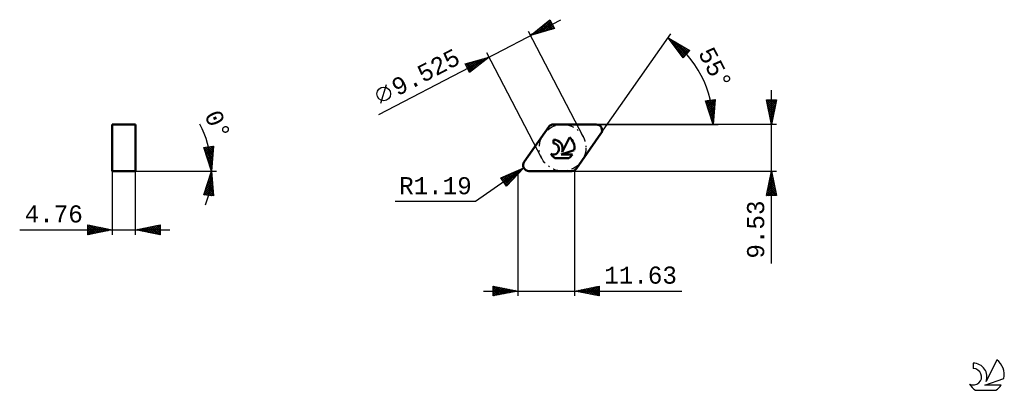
# Model space of a CAD drawing. Header units: millimetres. Extents: x -102 to 99, y -45 to 31.
import ezdxf
from ezdxf.enums import TextEntityAlignment as Align

# ---------------------------------------------------------------- set-up
doc = ezdxf.new("R2010")
doc.units = ezdxf.units.MM
doc.header["$LTSCALE"] = 4.5
doc.linetypes.add('LONGDASH_DASH', pattern=[0.85, 0.4, -0.2, 0.05, -0.2])
for name, color, linetype in [('1', 4, 'CONTINUOUS'), ('CUT', 1, 'CONTINUOUS'), ('SK2', 7, 'CONTINUOUS'), ('SK4', 2, 'LONGDASH_DASH'), ('SK6', 5, 'CONTINUOUS'), ('SKVIEW1', 4, 'CONTINUOUS'), ('SKVIEW2', 7, 'CONTINUOUS')]:
    doc.layers.add(name, color=color, linetype=linetype)
doc.styles.get("Standard").update_dxf_attribs({"font": 'Monospac821 BT'})

msp = doc.modelspace()

# ---------------------------------------------------------------- linework, layer by layer
at = {"layer": '1', "color": 4, "linetype": 'CONTINUOUS', "lineweight": 50}
for p, q in [((1.31, 1.87), (6.31, 9.02)), ((7.29, 9.52), (16.01, 9.52)), ((7.27, 5.66), (7.27, 6.41)), ((9.04, 3.85), (10.53, 6.89)), ((11.98, 0.51), (16.99, 7.65)), ((8.86, 3.38), (11.53, 4.3)), ((7.59, 2.64), (10.4, 2.64)), ((8.86, 3.38), (11.15, 3.38)), ((2.29, 0), (11.01, 0))]:
    msp.add_line(p, q, dxfattribs=at)
for centre, radius, start, end in [((7.29, 8.33), 1.19, 90, 145), ((16.01, 8.33), 1.19, 325, 90), ((7.29, 4.53), 1.88, 338.9379, 90.4446), ((8.99, 4.81), 2.59, 348.7239, 53.4691), ((7.28, 4.51), 1.14, 243.4215, 90.3602), ((8.99, 4.81), 2.59, 210.5484, 236.978), ((8.99, 4.81), 2.59, 303.022, 326.3732), ((2.29, 1.19), 1.19, 145, 270), ((11.01, 1.19), 1.19, 270, 325)]:
    msp.add_arc(centre, radius, start, end, dxfattribs=at)
at = {"layer": 'CUT', "color": 1, "linetype": 'CONTINUOUS', "lineweight": 25}
for p, q in [((6.31, 9.02), (1.31, 1.87)), ((16.01, 9.52), (7.29, 9.52)), ((11.98, 0.51), (16.99, 7.65)), ((2.29, 0), (11.01, 0))]:
    msp.add_line(p, q, dxfattribs=at)
for centre, start, end in [((7.29, 8.33), 90, 145), ((16.01, 8.33), 325, 90), ((2.29, 1.19), 145, 270), ((11.01, 1.19), 270, 325)]:
    msp.add_arc(centre, 1.19, start, end, dxfattribs=at)
at = {"layer": 'SK2', "color": 7, "linetype": 'CONTINUOUS', "lineweight": 25}
for p, q in [((-28.37, 11.58), (8.79, 30.92)), ((2.58, 27.69), (6.56, 30.89)), ((3.89, 28.07), (6.61, 30.79)), ((4.48, 28.24), (6.75, 30.51)), ((5.08, 28.42), (6.9, 30.23)), ((5.79, 30.27), (7.07, 28.99)), ((6.03, 30.46), (7.4, 29.09)), ((6.26, 30.65), (7.13, 29.78)), ((6.5, 30.84), (6.67, 30.66)), ((6.56, 30.89), (7.48, 29.11)), ((2.12, 28.58), (13.37, 6.96)), ((7.48, 29.11), (2.58, 27.69)), ((3.2, 28.19), (3.45, 27.94)), ((3.29, 27.9), (5.14, 29.75)), ((3.44, 28.38), (3.78, 28.04)), ((3.68, 28.57), (4.11, 28.13)), ((3.91, 28.76), (4.44, 28.23)), ((4.15, 28.95), (4.77, 28.32)), ((4.38, 29.14), (5.1, 28.42)), ((4.62, 29.33), (5.43, 28.52)), ((4.85, 29.51), (5.75, 28.61)), ((5.09, 29.7), (6.08, 28.71)), ((5.32, 29.89), (6.41, 28.8)), ((5.56, 30.08), (6.74, 28.9)), ((5.68, 28.59), (7.04, 29.95)), ((6.28, 28.76), (7.19, 29.67)), ((6.87, 28.94), (7.33, 29.39)), ((7.47, 29.11), (7.48, 29.12)), ((2.69, 27.72), (2.97, 28)), ((2.73, 27.81), (2.8, 27.75)), ((2.97, 28), (3.12, 27.85)), ((16.99, 7.65), (31.26, 28.04)), ((30.69, 27.22), (35.09, 24.64)), ((33.76, 23.15), (30.69, 27.22)), ((30.71, 27.19), (30.72, 27.2)), ((30.89, 26.95), (30.99, 27.04)), ((31.07, 26.71), (31.25, 26.89)), ((31.21, 26.91), (34.33, 23.79)), ((31.26, 26.46), (31.52, 26.73)), ((31.32, 26.38), (34.13, 23.57)), ((31.44, 26.22), (31.79, 26.57)), ((31.62, 25.98), (32.06, 26.42)), ((31.8, 25.74), (32.32, 26.26)), ((32.24, 26.31), (34.53, 24.02)), ((4.92, 2.56), (-6.33, 24.18)), ((31.99, 25.5), (32.59, 26.1)), ((32.17, 25.26), (32.86, 25.95)), ((32.35, 25.01), (33.13, 25.79)), ((32.53, 24.77), (33.39, 25.63)), ((32.62, 24.65), (33.93, 23.34)), ((32.72, 24.53), (33.66, 25.48)), ((32.9, 24.29), (33.93, 25.32)), ((33.08, 24.05), (34.2, 25.16)), ((33.26, 25.71), (34.73, 24.24)), ((33.26, 23.81), (34.47, 25.01)), ((33.45, 23.56), (34.73, 24.85)), ((33.63, 23.32), (35, 24.69)), ((35.09, 24.64), (33.76, 23.15)), ((34.28, 25.11), (34.93, 24.47)), ((-10.76, 21.87), (-5.87, 23.29)), ((-10.48, 21.34), (-9.62, 22.2)), ((-10.34, 21.06), (-9.02, 22.38)), ((-10.19, 20.78), (-8.42, 22.55)), ((-10.05, 20.5), (-7.82, 22.72)), ((-9.9, 20.22), (-7.23, 22.9)), ((-5.87, 23.29), (-9.84, 20.1)), ((-9.84, 22.14), (-8.71, 21.01)), ((-9.51, 22.24), (-8.47, 21.2)), ((-9.18, 22.33), (-8.23, 21.39)), ((-8.85, 22.43), (-8, 21.58)), ((-8.63, 21.07), (-6.63, 23.07)), ((-8.52, 22.52), (-7.76, 21.77)), ((-8.19, 22.62), (-7.53, 21.95)), ((-7.86, 22.71), (-7.29, 22.14)), ((-7.53, 22.81), (-7.06, 22.33)), ((-7.21, 22.9), (-6.82, 22.52)), ((-6.88, 23), (-6.59, 22.71)), ((-6.55, 23.09), (-6.35, 22.9)), ((-6.46, 22.82), (-6.03, 23.24)), ((-6.22, 23.19), (-6.12, 23.09)), ((-5.89, 23.29), (-5.88, 23.28)), ((-9.84, 20.1), (-10.76, 21.87)), ((-10.68, 21.71), (-9.41, 20.44)), ((-10.63, 21.61), (-10.21, 22.03)), ((-10.49, 21.95), (-9.18, 20.63)), ((-10.22, 20.83), (-9.65, 20.25)), ((-10.16, 22.04), (-8.94, 20.82)), ((-27.95, 13.88), (-26.76, 17.66)), ((51.8, -18.9), (51.8, 16.53)), ((38.33, 14.38), (40.31, 14.61)), ((39.9, 9.52), (38.33, 14.38)), ((38.33, 14.37), (38.34, 14.38)), ((38.37, 14.24), (40.14, 12.47)), ((38.43, 14.05), (38.82, 14.43)), ((38.54, 13.73), (39.3, 14.49)), ((38.62, 14.41), (40.17, 12.86)), ((38.64, 13.41), (39.78, 14.55)), ((38.74, 13.09), (40.26, 14.6)), ((38.85, 12.76), (40.28, 14.2)), ((39, 14.45), (40.2, 13.26)), ((39.38, 14.5), (40.23, 13.65)), ((39.76, 14.54), (40.27, 14.04)), ((40.31, 14.61), (39.9, 9.52)), ((40.14, 14.59), (40.3, 14.43)), ((51.8, 9.53), (50.8, 14.53)), ((50.8, 14.53), (52.8, 14.53)), ((50.81, 14.53), (52.47, 12.87)), ((50.85, 14.27), (51.11, 14.53)), ((50.92, 13.92), (51.53, 14.53)), ((50.99, 13.57), (51.95, 14.53)), ((51.06, 13.21), (52.38, 14.53)), ((51.13, 12.86), (52.8, 14.52)), ((51.23, 14.53), (52.54, 13.22)), ((51.66, 14.53), (52.61, 13.58)), ((52.8, 14.53), (51.8, 9.53)), ((52.08, 14.53), (52.68, 13.93)), ((52.5, 14.53), (52.75, 14.29)), ((38.57, 13.61), (40.11, 12.08)), ((38.78, 12.98), (40.07, 11.69)), ((38.95, 12.44), (40.24, 13.73)), ((38.98, 12.36), (40.04, 11.29)), ((39.06, 12.12), (40.2, 13.27)), ((39.16, 11.8), (40.17, 12.81)), ((39.26, 11.48), (40.13, 12.35)), ((50.9, 14.01), (52.39, 12.52)), ((51.01, 13.48), (52.32, 12.16)), ((51.11, 12.95), (52.25, 11.81)), ((51.2, 12.5), (52.69, 13.99)), ((51.22, 12.42), (52.18, 11.46)), ((51.27, 12.15), (52.58, 13.46)), ((51.34, 11.8), (52.48, 12.93)), ((51.41, 11.44), (52.37, 12.4)), ((39.18, 11.73), (40.01, 10.9)), ((39.37, 11.16), (40.09, 11.89)), ((39.39, 11.1), (39.98, 10.51)), ((39.47, 10.84), (40.05, 11.42)), ((39.57, 10.52), (40.01, 10.96)), ((39.59, 10.47), (39.95, 10.12)), ((39.68, 10.2), (39.98, 10.5)), ((51.33, 11.89), (52.11, 11.1)), ((51.43, 11.36), (52.04, 10.75)), ((51.49, 11.09), (52.27, 11.87)), ((51.54, 10.83), (51.97, 10.4)), ((51.56, 10.74), (52.16, 11.34)), ((51.63, 10.38), (52.05, 10.81)), ((51.64, 10.3), (51.9, 10.04)), ((51.7, 10.03), (51.95, 10.28)), ((16.01, 9.52), (39.9, 9.52)), ((52.8, 9.53), (16.01, 9.53)), ((39.78, 9.88), (39.94, 10.04)), ((39.79, 9.85), (39.91, 9.73)), ((39.89, 9.56), (39.9, 9.58)), ((39.9, 9.52), (40.9, 9.52)), ((51.75, 9.77), (51.83, 9.69)), ((51.77, 9.68), (51.84, 9.75)), ((1.23, 0.64), (-8.6, -6.24)), ((-3.44, -1.41), (1.23, 0.64)), ((-2.55, -2.67), (0.39, 0.27)), ((-2.38, -2.92), (1.15, 0.6)), ((1.23, 0.64), (-2.29, -3.05)), ((0.02, 0.11), (0.38, -0.25)), ((0.32, 0.24), (0.59, -0.03)), ((0.61, 0.37), (0.8, 0.19)), ((0.91, 0.5), (1, 0.4)), ((1.2, 0.63), (1.21, 0.62)), ((11.01, 0), (52.8, 0)), ((11.63, -25.5), (11.63, 0)), ((50.8, -5), (51.8, 0)), ((51.8, 0), (52.8, -5)), ((-2.29, -3.05), (-3.44, -1.41)), ((-3.43, -1.42), (-3.39, -1.39)), ((-3.25, -1.67), (-2.63, -1.05)), ((-3.22, -1.31), (-1.9, -2.63)), ((-3.18, -1.78), (-2.11, -2.85)), ((-3.08, -1.92), (-1.87, -0.72)), ((-2.93, -1.18), (-1.69, -2.42)), ((-2.9, -2.17), (-1.12, -0.39)), ((-2.73, -2.42), (-0.36, -0.06)), ((-2.63, -1.05), (-1.48, -2.2)), ((-2.34, -0.92), (-1.28, -1.98)), ((-2.04, -0.79), (-1.07, -1.77)), ((-1.75, -0.67), (-0.86, -1.55)), ((-1.45, -0.54), (-0.65, -1.33)), ((-1.16, -0.41), (-0.45, -1.12)), ((-0.86, -0.28), (-0.24, -0.9)), ((-0.57, -0.15), (-0.03, -0.68)), ((-0.27, -0.02), (0.17, -0.47)), ((0, -0.65), (0, -25.5)), ((51.2, -2.98), (52.19, -1.99)), ((51.31, -2.45), (52.12, -1.63)), ((51.41, -1.92), (52.05, -1.28)), ((51.44, -1.8), (52.34, -2.7)), ((51.51, -1.45), (52.23, -2.17)), ((51.52, -1.39), (51.98, -0.93)), ((51.58, -1.09), (52.12, -1.64)), ((51.63, -0.86), (51.91, -0.57)), ((51.65, -0.74), (52.02, -1.11)), ((51.72, -0.38), (51.91, -0.58)), ((51.73, -0.33), (51.84, -0.22)), ((51.79, -0.03), (51.81, -0.05)), ((50.88, -4.57), (52.41, -3.05)), ((50.88, -5), (52.48, -3.4)), ((50.99, -4.04), (52.34, -2.69)), ((51.01, -3.92), (52.09, -5)), ((51.08, -3.57), (52.52, -5)), ((51.1, -3.51), (52.27, -2.34)), ((51.15, -3.21), (52.76, -4.82)), ((51.23, -2.86), (52.66, -4.29)), ((51.3, -2.51), (52.55, -3.76)), ((51.3, -5), (52.55, -3.75)), ((51.37, -2.15), (52.44, -3.23)), ((50.8, -4.98), (50.82, -5)), ((52.8, -5), (50.8, -5)), ((50.87, -4.63), (51.24, -5)), ((50.94, -4.27), (51.67, -5)), ((51.73, -5), (52.62, -4.11)), ((52.15, -5), (52.69, -4.46)), ((52.58, -5), (52.76, -4.81)), ((-8.6, -6.24), (-25, -6.24)), ((-5, -25.5), (-5, -23.5)), ((-5, -23.5), (0, -24.5)), ((-5, -23.86), (-4.7, -23.56)), ((-5, -24.28), (-4.35, -23.63)), ((-5, -24.71), (-3.99, -23.7)), ((-5, -25.13), (-3.64, -23.77)), ((-5, -23.86), (-3.63, -25.23)), ((-4.93, -25.49), (-3.29, -23.84)), ((-4.92, -23.52), (-3.28, -25.16)), ((-4.4, -25.38), (-2.93, -23.91)), ((-4.39, -23.62), (-2.93, -25.09)), ((-3.87, -25.27), (-2.58, -23.98)), ((-3.86, -23.73), (-2.57, -25.01)), ((-3.34, -25.17), (-2.22, -24.06)), ((-3.33, -23.83), (-2.22, -24.94)), ((-2.8, -23.94), (-1.87, -24.87)), ((-2.27, -24.05), (-1.51, -24.8)), ((11.63, -24.5), (16.63, -23.5)), ((12.93, -24.76), (13.59, -24.11)), ((13.29, -24.83), (14.12, -24)), ((13.64, -24.9), (14.65, -23.9)), ((13.65, -24.1), (14.66, -25.11)), ((14, -24.97), (15.18, -23.79)), ((14, -24.03), (15.19, -25.21)), ((14.35, -25.04), (15.71, -23.68)), ((14.35, -23.96), (15.72, -25.32)), ((14.7, -25.11), (16.24, -23.58)), ((14.71, -23.88), (16.25, -25.42)), ((15.06, -25.19), (16.63, -23.61)), ((15.06, -23.81), (16.63, -25.38)), ((15.41, -23.74), (16.63, -24.96)), ((15.41, -25.26), (16.63, -24.04)), ((15.77, -23.67), (16.63, -24.53)), ((16.12, -23.6), (16.63, -24.11)), ((16.48, -23.53), (16.63, -23.69)), ((16.63, -23.5), (16.63, -25.5)), ((-7, -24.5), (33.51, -24.5)), ((-5, -24.28), (-3.99, -25.3)), ((0, -24.5), (-5, -25.5)), ((-5, -24.71), (-4.34, -25.37)), ((-5, -25.13), (-4.69, -25.44)), ((-2.81, -25.06), (-1.87, -24.13)), ((-2.28, -24.96), (-1.52, -24.2)), ((-1.75, -24.85), (-1.16, -24.27)), ((-1.74, -24.15), (-1.16, -24.73)), ((-1.22, -24.74), (-0.81, -24.34)), ((-1.21, -24.26), (-0.81, -24.66)), ((-0.69, -24.64), (-0.46, -24.41)), ((-0.68, -24.36), (-0.45, -24.59)), ((-0.16, -24.53), (-0.1, -24.48)), ((-0.15, -24.47), (-0.1, -24.52)), ((16.63, -25.5), (11.63, -24.5)), ((11.87, -24.55), (12, -24.43)), ((11.88, -24.45), (12, -24.57)), ((12.23, -24.62), (12.53, -24.32)), ((12.23, -24.38), (12.53, -24.68)), ((12.58, -24.69), (13.06, -24.21)), ((12.59, -24.31), (13.06, -24.79)), ((12.94, -24.24), (13.59, -24.89)), ((13.29, -24.17), (14.13, -25)), ((15.76, -25.33), (16.63, -24.46)), ((16.12, -25.4), (16.63, -24.88)), ((16.47, -25.47), (16.63, -25.31))]:
    msp.add_line(p, q, dxfattribs=at)
msp.add_circle((-27.36, 15.77), 1.4, dxfattribs=at)
msp.add_arc((18.3, 9.52), 21.6, 0, 55, dxfattribs=at)
at = {"layer": 'SK4', "color": 2, "linetype": 'LONGDASH_DASH', "lineweight": 25}
msp.add_circle((9.15, 4.76), 4.76, dxfattribs=at)
at = {"layer": 'SK6', "color": 5, "linetype": 'CONTINUOUS', "lineweight": 25}
for p, q in [((92.98, -39.25), (92.98, -40.35)), ((97.77, -38.54), (95.58, -43)), ((95.32, -43.7), (99.24, -42.34)), ((98.68, -43.7), (95.32, -43.7)), ((93.44, -44.78), (97.58, -44.78))]:
    msp.add_line(p, q, dxfattribs=at)
for centre, radius, start, end in [((93, -42.01), 2.76, 338.9379, 90.4446), ((95.51, -41.6), 3.8, 348.7239, 53.4691), ((92.99, -42.03), 1.68, 243.4215, 90.3602), ((95.51, -41.6), 3.8, 210.5484, 236.978), ((95.51, -41.6), 3.8, 303.022, 326.3732)]:
    msp.add_arc(centre, radius, start, end, dxfattribs=at)
at = {"layer": 'SKVIEW1', "color": 4, "linetype": 'CONTINUOUS', "lineweight": 50}
for p, q in [((-82.76, 0), (-82.76, 9.52)), ((-82.76, 9.52), (-78, 9.52)), ((-78, 9.52), (-78, 0)), ((-78, 0), (-82.76, 0))]:
    msp.add_line(p, q, dxfattribs=at)
at = {"layer": 'SKVIEW2', "color": 7, "linetype": 'CONTINUOUS', "lineweight": 25}
for p, q in [((-64.11, 4.84), (-62.12, 5.09)), ((-62.5, 0), (-64.11, 4.84)), ((-64.1, 4.81), (-64.07, 4.84)), ((-64.03, 4.6), (-62.29, 2.86)), ((-63.99, 4.49), (-63.59, 4.9)), ((-63.89, 4.18), (-63.1, 4.96)), ((-63.87, 4.87), (-62.26, 3.26)), ((-63.78, 3.86), (-62.62, 5.02)), ((-63.68, 3.54), (-62.13, 5.08)), ((-63.57, 3.22), (-62.16, 4.64)), ((-63.49, 4.91), (-62.23, 3.65)), ((-63.47, 2.9), (-62.19, 4.18)), ((-63.12, 4.96), (-62.2, 4.05)), ((-62.74, 5.01), (-62.17, 4.44)), ((-62.12, 5.09), (-62.5, 0)), ((-62.36, 5.06), (-62.14, 4.84)), ((-63.82, 3.97), (-62.32, 2.47)), ((-63.61, 3.33), (-62.35, 2.07)), ((-63.4, 2.7), (-62.38, 1.68)), ((-63.36, 2.58), (-62.23, 3.72)), ((-63.25, 2.27), (-62.26, 3.26)), ((-63.18, 2.06), (-62.41, 1.28)), ((-63.15, 1.95), (-62.29, 2.8)), ((-63.04, 1.63), (-62.33, 2.34)), ((-82.76, 0), (-62.5, 0)), ((-82.76, 0), (-82.76, -13)), ((-78, 0), (-62.5, 0)), ((-78, -13), (-78, 0)), ((-64.11, -4.84), (-62.5, 0)), ((-62.97, 1.42), (-62.43, 0.88)), ((-62.94, 1.31), (-62.36, 1.89)), ((-62.83, 0.99), (-62.39, 1.43)), ((-62.76, 0.79), (-62.46, 0.49)), ((-62.72, 0.67), (-62.43, 0.97)), ((-62.62, 0.36), (-62.46, 0.51)), ((-62.55, 0.15), (-62.49, 0.09)), ((-62.51, 0.04), (-62.5, 0.05)), ((-62.5, 0), (-61.5, 0)), ((-62.5, 0), (-61.5, 0)), ((-62.5, 0), (-62.12, -5.09)), ((-63.53, -3.09), (-62.36, -1.92)), ((-63.31, -2.45), (-62.39, -1.52)), ((-63.11, -1.83), (-62.31, -2.64)), ((-63.1, -1.81), (-62.42, -1.13)), ((-63, -1.52), (-62.34, -2.18)), ((-62.9, -1.2), (-62.37, -1.72)), ((-62.89, -1.18), (-62.45, -0.73)), ((-62.79, -0.88), (-62.41, -1.26)), ((-62.69, -0.56), (-62.44, -0.81)), ((-62.68, -0.54), (-62.48, -0.34)), ((-62.58, -0.24), (-62.47, -0.35)), ((-64.02, -4.85), (-62.27, -3.1)), ((-63.95, -4.36), (-62.3, -2.71)), ((-63.75, -3.74), (-62.44, -5.05)), ((-63.74, -3.72), (-62.33, -2.31)), ((-63.64, -3.43), (-62.14, -4.93)), ((-63.64, -4.9), (-62.24, -3.5)), ((-63.53, -3.11), (-62.17, -4.47)), ((-63.43, -2.79), (-62.2, -4.01)), ((-63.32, -2.47), (-62.24, -3.55)), ((-63.26, -4.94), (-62.21, -3.89)), ((-63.22, -2.15), (-62.27, -3.1)), ((-62.12, -5.09), (-64.11, -4.84)), ((-64.06, -4.7), (-63.9, -4.86)), ((-63.96, -4.38), (-63.41, -4.92)), ((-63.85, -4.06), (-62.93, -4.99)), ((-62.89, -4.99), (-62.18, -4.29)), ((-62.51, -5.04), (-62.15, -4.68)), ((-62.13, -5.08), (-62.13, -5.08)), ((-101.66, -12), (-71, -12)), ((-87.76, -13), (-87.76, -11)), ((-87.76, -11), (-82.76, -12)), ((-87.76, -11.16), (-87.63, -11.03)), ((-87.76, -11.59), (-87.27, -11.1)), ((-87.76, -11.16), (-86.23, -12.69)), ((-87.76, -12.01), (-86.92, -11.17)), ((-87.76, -12.44), (-86.57, -11.24)), ((-87.76, -12.86), (-86.21, -11.31)), ((-87.76, -11.59), (-86.59, -12.76)), ((-82.76, -12), (-87.76, -13)), ((-87.76, -12.01), (-86.94, -12.84)), ((-87.44, -11.07), (-85.88, -12.62)), ((-87.41, -12.93), (-85.86, -11.38)), ((-86.91, -11.17), (-85.53, -12.55)), ((-86.88, -12.82), (-85.5, -11.45)), ((-86.38, -11.28), (-85.17, -12.48)), ((-86.35, -12.72), (-85.15, -11.52)), ((-85.85, -11.38), (-84.82, -12.41)), ((-85.82, -12.61), (-84.8, -11.59)), ((-85.32, -11.49), (-84.47, -12.34)), ((-85.28, -12.5), (-84.44, -11.66)), ((-84.79, -11.6), (-84.11, -12.27)), ((-84.75, -12.4), (-84.09, -11.73)), ((-84.26, -11.7), (-83.76, -12.2)), ((-84.22, -12.29), (-83.74, -11.81)), ((-83.73, -11.81), (-83.4, -12.13)), ((-83.69, -12.19), (-83.38, -11.88)), ((-83.2, -11.91), (-83.05, -12.06)), ((-83.16, -12.08), (-83.03, -11.95)), ((-78, -12), (-73, -11)), ((-73, -13), (-78, -12)), ((-77.99, -12), (-77.98, -12)), ((-77.66, -11.93), (-77.49, -12.1)), ((-77.64, -12.07), (-77.45, -11.89)), ((-77.3, -11.86), (-76.96, -12.21)), ((-77.28, -12.14), (-76.92, -11.78)), ((-76.95, -11.79), (-76.43, -12.32)), ((-76.93, -12.21), (-76.39, -11.68)), ((-76.6, -11.72), (-75.9, -12.42)), ((-76.58, -12.29), (-75.86, -11.57)), ((-76.24, -11.65), (-75.36, -12.53)), ((-76.22, -12.36), (-75.33, -11.47)), ((-75.89, -11.58), (-74.83, -12.63)), ((-75.87, -12.43), (-74.8, -11.36)), ((-75.54, -11.51), (-74.3, -12.74)), ((-75.52, -12.5), (-74.27, -11.25)), ((-75.18, -11.44), (-73.77, -12.85)), ((-75.16, -12.57), (-73.74, -11.15)), ((-74.83, -11.37), (-73.24, -12.95)), ((-74.81, -12.64), (-73.21, -11.04)), ((-74.48, -11.29), (-73, -12.77)), ((-74.46, -12.71), (-73, -11.26)), ((-74.12, -11.22), (-73, -12.34)), ((-74.1, -12.78), (-73, -11.68)), ((-73.77, -11.15), (-73, -11.92)), ((-73.42, -11.08), (-73, -11.5)), ((-73.06, -11.01), (-73, -11.07)), ((-73, -11), (-73, -13)), ((-87.76, -12.44), (-87.29, -12.91)), ((-87.76, -12.86), (-87.65, -12.98)), ((-73.75, -12.85), (-73, -12.11)), ((-73.39, -12.92), (-73, -12.53)), ((-73.04, -12.99), (-73, -12.95))]:
    msp.add_line(p, q, dxfattribs=at)
msp.add_arc((-82.76, 0), 20.26, 340.1071, 28.3128, dxfattribs=at)

# ---------------------------------------------------------------- texts
at = {"layer": 'SK2', "color": 7, "linetype": 'CONTINUOUS', "lineweight": 25}
for s, rotation, p in [('9.525', 27.5, (-18.01, 18.66)), ('55°', 297.5, (38.79, 20.19)), ('9.53', 90, (50.3, -11.95))]:
    msp.add_text(s, height=3.5, rotation=rotation, dxfattribs=at).set_placement(p, align=Align.CENTER)
for s, p in [('R1.19', (-16.8, -4.74)), ('11.63', (25.07, -23))]:
    msp.add_text(s, height=3.5, dxfattribs=at).set_placement(p, align=Align.CENTER)
at = {"layer": 'SKVIEW2', "color": 7, "linetype": 'CONTINUOUS', "lineweight": 25}
msp.add_text('0°', height=3.5, rotation=293.6352, dxfattribs=at).set_placement((-62.83, 8.73), align=Align.CENTER)
msp.add_text('4.76', height=3.5, dxfattribs=at).set_placement((-94.71, -10.5), align=Align.CENTER)

doc.saveas('drawing.dxf')
